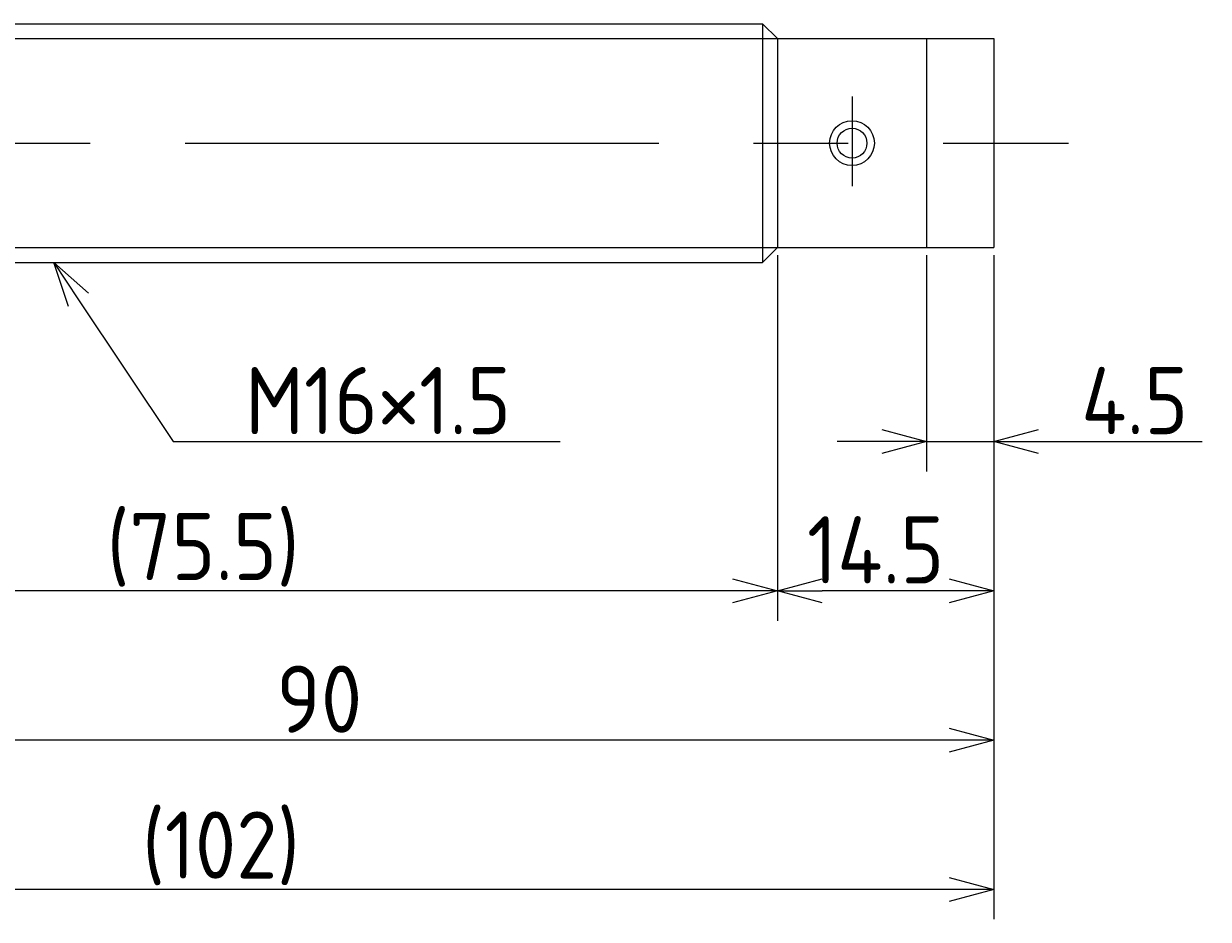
# Model space of a CAD drawing. Extents: x 93 to 349, y 133 to 206.
# Tile 3 of 3: x 270 to 349, y 133 to 193. Entities that reach past the tile are written whole.
import ezdxf

# ---------------------------------------------------------------- set-up
doc = ezdxf.new("R2010")
doc.units = 0
doc.linetypes.add('CENTER', pattern=[50.8, 31.75, -6.35, 6.35, -6.35])
doc.layers.get('0').update_dxf_attribs({"linetype": 'CONTINUOUS'})
doc.layers.get('DEFPOINTS').update_dxf_attribs({"linetype": 'CONTINUOUS'})
doc.layers.add('図形', color=7, linetype='CONTINUOUS')
doc.layers.add('寸法_文字', color=3, linetype='CONTINUOUS')
doc.layers.get('0').off()
doc.styles.add('DIMENSION', font='isocp.shx', dxfattribs={"bigfont": 'bigfont.shx'})
doc.dimstyles.get("Standard").update_dxf_attribs({"dimtxt": 0.18, "dimasz": 0.18, "dimexe": 0.18, "dimexo": 0.0625, "dimgap": 0.09, "dimtad": 0, "dimtih": 1, "dimtoh": 1, "dimzin": 0, "dimcen": 0.09, "dimazin": 3, "dimtfac": 1, "dimtofl": 0, "dimtmove": 0, "dimatfit": 3})

# ---------------------------------------------------------------- blocks, each defined once
blk = doc.blocks.new('_OPEN30')
at = {"color": 0, "linetype": 'BYBLOCK'}
for p, q in [((-1, 0.268), (0, 0)), ((0, 0), (-1, -0.268)), ((0, 0), (-1, 0))]:
    blk.add_line(p, q, dxfattribs=at)
blk = doc.blocks.new('*U21')
at = {"layer": '寸法_文字', "color": 3, "style": 'DIMENSION'}
blk.add_text('4.5', height=4.5, dxfattribs=at).set_placement((340.857, 165.5))
blk = doc.blocks.new('*D4')
at = {"layer": 'DEFPOINTS', "color": 0}
for p in [(330.5, 178), (335, 178), (330.5, 165)]:
    blk.add_point(p, dxfattribs=at)
at = {"layer": '寸法_文字', "color": 3}
for p, q in [((330.5, 177.5), (330.5, 163)), ((335, 177.5), (335, 163)), ((327.5, 165), (324.5, 165)), ((330.5, 165), (335, 165)), ((338, 165), (348.968, 165))]:
    blk.add_line(p, q, dxfattribs=at)
at = {"layer": '図形'}
blk.add_blockref('*U21', (0, 0), dxfattribs=at)
at = {"layer": '寸法_文字', "color": 3, "xscale": 3, "yscale": 3, "zscale": 3}
blk.add_blockref('_OPEN30', (330.5, 165), dxfattribs=at)
at = {"layer": '寸法_文字', "color": 3, "xscale": 3, "yscale": 3, "zscale": 3, "rotation": 180}
blk.add_blockref('_OPEN30', (335, 165), dxfattribs=at)
blk = doc.blocks.new('*U23')
at = {"layer": '寸法_文字', "color": 3, "style": 'DIMENSION'}
blk.add_text('14.5', height=4.5, dxfattribs=at).set_placement((322.482, 155.5))
blk = doc.blocks.new('*D5')
at = {"layer": 'DEFPOINTS', "color": 0}
for p in [(320.5, 178), (335, 178), (320.5, 155)]:
    blk.add_point(p, dxfattribs=at)
at = {"layer": '寸法_文字', "color": 3}
for p, q in [((320.5, 177.5), (320.5, 153)), ((335, 177.5), (335, 153)), ((332, 155), (323.5, 155))]:
    blk.add_line(p, q, dxfattribs=at)
at = {"layer": '図形'}
blk.add_blockref('*U23', (0, 0), dxfattribs=at)
at = {"layer": '寸法_文字', "color": 3, "xscale": 3, "yscale": 3, "zscale": 3, "rotation": 180}
blk.add_blockref('_OPEN30', (320.5, 155), dxfattribs=at)
at = {"layer": '寸法_文字', "color": 3, "xscale": 3, "yscale": 3, "zscale": 3}
blk.add_blockref('_OPEN30', (335, 155), dxfattribs=at)
blk = doc.blocks.new('*U22')
at = {"layer": '寸法_文字', "color": 3, "style": 'DIMENSION'}
blk.add_text('(75.5)', height=4.5, dxfattribs=at).set_placement((275.55, 155.725))
blk = doc.blocks.new('*D6')
at = {"layer": 'DEFPOINTS', "color": 0}
for p in [(245, 178), (320.5, 178), (245, 155)]:
    blk.add_point(p, dxfattribs=at)
at = {"layer": '寸法_文字', "color": 3}
for p, q in [((245, 177.5), (245, 153)), ((320.5, 177.5), (320.5, 153)), ((317.5, 155), (248, 155))]:
    blk.add_line(p, q, dxfattribs=at)
at = {"layer": '図形'}
blk.add_blockref('*U22', (0, 0), dxfattribs=at)
at = {"layer": '寸法_文字', "color": 3, "xscale": 3, "yscale": 3, "zscale": 3, "rotation": 180}
blk.add_blockref('_OPEN30', (245, 155), dxfattribs=at)
at = {"layer": '寸法_文字', "color": 3, "xscale": 3, "yscale": 3, "zscale": 3}
blk.add_blockref('_OPEN30', (320.5, 155), dxfattribs=at)
blk = doc.blocks.new('*U20')
at = {"layer": '寸法_文字', "color": 3, "style": 'DIMENSION'}
blk.add_text('90', height=4.5, dxfattribs=at).set_placement((286.926, 145.5))
blk = doc.blocks.new('*D7')
at = {"layer": 'DEFPOINTS', "color": 0}
for p in [(245, 178), (335, 178), (245, 145)]:
    blk.add_point(p, dxfattribs=at)
at = {"layer": '寸法_文字', "color": 3}
for p, q in [((245, 177.5), (245, 143)), ((335, 177.5), (335, 143)), ((332, 145), (248, 145))]:
    blk.add_line(p, q, dxfattribs=at)
at = {"layer": '図形'}
blk.add_blockref('*U20', (0, 0), dxfattribs=at)
at = {"layer": '寸法_文字', "color": 3, "xscale": 3, "yscale": 3, "zscale": 3, "rotation": 180}
blk.add_blockref('_OPEN30', (245, 145), dxfattribs=at)
at = {"layer": '寸法_文字', "color": 3, "xscale": 3, "yscale": 3, "zscale": 3}
blk.add_blockref('_OPEN30', (335, 145), dxfattribs=at)
blk = doc.blocks.new('*U26')
at = {"layer": '寸法_文字', "color": 3, "style": 'DIMENSION'}
blk.add_text('(102)', height=4.5, dxfattribs=at).set_placement((277.925, 135.725))
blk = doc.blocks.new('*D9')
at = {"layer": 'DEFPOINTS', "color": 0}
for p in [(233, 182.5), (335, 178), (233, 135)]:
    blk.add_point(p, dxfattribs=at)
at = {"layer": '寸法_文字', "color": 3}
for p, q in [((233, 182), (233, 133)), ((335, 177.5), (335, 133)), ((332, 135), (236, 135))]:
    blk.add_line(p, q, dxfattribs=at)
at = {"layer": '図形'}
blk.add_blockref('*U26', (0, 0), dxfattribs=at)
at = {"layer": '寸法_文字', "color": 3, "xscale": 3, "yscale": 3, "zscale": 3, "rotation": 180}
blk.add_blockref('_OPEN30', (233, 135), dxfattribs=at)
at = {"layer": '寸法_文字', "color": 3, "xscale": 3, "yscale": 3, "zscale": 3}
blk.add_blockref('_OPEN30', (335, 135), dxfattribs=at)
blk = doc.blocks.new('*U16')
at = {"layer": '寸法_文字'}
blk.add_lwpolyline([(273.664, 174.504), (280, 165), (285, 165), (305.936, 165)], dxfattribs=at)
at = {"layer": '寸法_文字', "xscale": 3, "yscale": 3, "zscale": 3, "rotation": 123.6900675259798}
blk.add_blockref('_OPEN30', (272, 177), dxfattribs=at)
blk = doc.blocks.new('*U17')
at = {"layer": '寸法_文字', "style": 'DIMENSION'}
blk.add_text('M16×1.5', height=4.5, dxfattribs=at).set_placement((284.825, 165.5))

msp = doc.modelspace()

# ---------------------------------------------------------------- linework, layer by layer
at = {"layer": '図形'}
for p, q in [((246, 193), (319.5, 193)), ((319.5, 193), (319.5, 177)), ((320.5, 192), (319.5, 193)), ((320.5, 192), (335, 192)), ((320.5, 192), (320.5, 178)), ((330.5, 192), (330.5, 178)), ((335, 192), (335, 178)), ((320.5, 178), (319.5, 177)), ((320.5, 178), (335, 178)), ((246.004, 177), (319.5, 177))]:
    msp.add_line(p, q, dxfattribs=at)
at = {"layer": '図形', "color": 3}
for p, q in [((245, 192), (320.5, 192)), ((245, 178), (320.5, 178))]:
    msp.add_line(p, q, dxfattribs=at)
at = {"layer": '図形', "color": 3, "linetype": 'CENTER'}
for p, q in [((325.5, 188.122), (325.5, 182.107)), ((230, 185), (340, 185))]:
    msp.add_line(p, q, dxfattribs=at)
at = {"layer": '図形'}
msp.add_circle((325.5, 185), 1.5, dxfattribs=at)
at = {"layer": '図形', "color": 3}
msp.add_circle((325.5, 185), 1, dxfattribs=at)

# ---------------------------------------------------------------- block references
at = {"layer": '図形'}
for name in ['*U16', '*U17']:
    msp.add_blockref(name, (0, 0), dxfattribs=at)

# ---------------------------------------------------------------- dimensions: what is measured, and where the dimension line sits
at = {"layer": '寸法_文字'}
for base, p1, p2, picture, middle in [((233, 135), (335, 178), (233, 182.5), '*D9', (284, 135)), ((245, 155), (320.5, 178), (245, 178), '*D6', (282.75, 155))]:
    dim = msp.add_linear_dim(base=base, p1=p1, p2=p2, text='(<>)', dimstyle='Standard', dxfattribs=at)
    dim.commit()
    dim.dimension.update_dxf_attribs({"geometry": picture, "text_midpoint": middle, "dimtype": 128})
for base, p2, picture, middle in [((245, 145), (245, 178), '*D7', (290, 145)), ((320.5, 155), (320.5, 178), '*D5', (327.75, 155)), ((330.5, 165), (330.5, 178), '*D4', (345, 165))]:
    dim = msp.add_linear_dim(base=base, p1=(335, 178), p2=p2, dimstyle='Standard', dxfattribs=at)
    dim.commit()
    dim.dimension.update_dxf_attribs({"geometry": picture, "text_midpoint": middle, "dimtype": 128})

doc.saveas('drawing.dxf')
